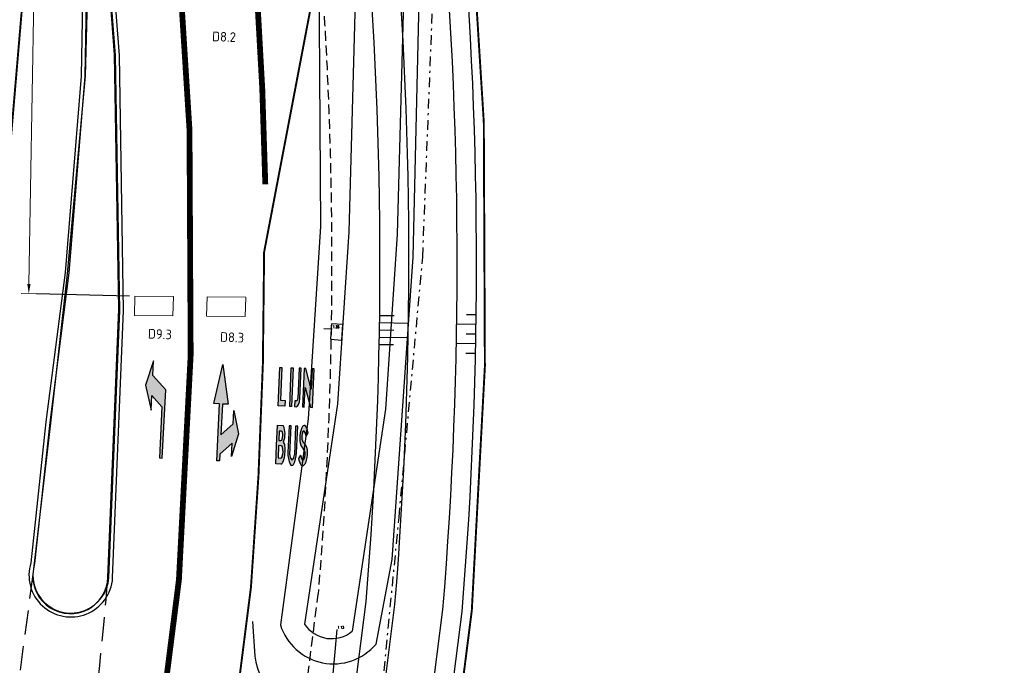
# Model space of a CAD drawing. Header units: metres. Extents: x 140889 to 142041, y 457117 to 459235.
# Tile 10 of 38: x 141217 to 141268, y 457256 to 457290. Entities that reach past the tile are written whole.
import ezdxf

# ---------------------------------------------------------------- set-up
doc = ezdxf.new("R2010")
doc.units = ezdxf.units.M
for name, pattern in [('1-1', [2, 1, -1]), ('DASHDOT', [1, 0.5, -0.25, 0, -0.25]), ('DASHED', [19.049999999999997, 12.7, -6.35]), ('HIDDEN', [0.375, 0.25, -0.125]), ('VW-1-3_STREEP', [4, 1, -3])]:
    doc.linetypes.add(name, pattern=pattern)
doc.layers.get('0').update_dxf_attribs({"color": 251, "linetype": 'CONTINUOUS'})
doc.layers.get('DEFPOINTS').update_dxf_attribs({"color": 251, "linetype": 'CONTINUOUS'})
for name, color, linetype in [('0.2 Sweco_Detectie', 5, 'CONTINUOUS'), ('duiker', 251, 'CONTINUOUS'), ('GM-Erfgrens nieuw', 102, 'CONTINUOUS'), ('GM-markering', 251, 'CONTINUOUS'), ('GM-markering streep 0.1', 251, 'CONTINUOUS'), ('GM-markering streep 1.0-3.0', 251, 'VW-1-3_STREEP'), ('GM-Ontwerp', 251, 'CONTINUOUS'), ('insteek watergang', 251, 'CONTINUOUS'), ('kant beton', 251, 'CONTINUOUS'), ('kant klinkerverharding', 251, 'CONTINUOUS'), ('raster', 251, 'CONTINUOUS'), ('waterlijn', 251, 'CONTINUOUS')]:
    doc.layers.add(name, color=color, linetype=linetype)
doc.layers.add('N-WE-VW-VRI-M-200', color=7, linetype='CONTINUOUS', lineweight=18)
doc.layers.add('X-XX-AL-TEKENBLAD_TITELBLOK_SWECO-G', color=7, linetype='CONTINUOUS', lineweight=25)
doc.styles.add('18_200', font='romans.shx', dxfattribs={"width": 0.8, "height": 0.36})
doc.styles.add('NLCS-ISO-M200-T25', font='NLCS-ISO.ttf', dxfattribs={"height": 0.5})
doc.dimstyles.new('NLCS-M200-T25-PIJL_L2_H1', dxfattribs={"dimscale": 0.2, "dimtxt": 2.5, "dimasz": 2.5, "dimexe": 2, "dimexo": 2, "dimgap": 0.7, "dimtad": 1, "dimzin": 0, "dimdsep": 46, "dimtxsty": 'NLCS-ISO-M200-T25', "dimcen": 2.5, "dimdle": 2, "dimclrd": 256, "dimclre": 256, "dimclrt": 7, "dimadec": 1, "dimazin": 0, "dimtfac": 1, "dimtdec": 3, "dimtofl": 0, "dimtmove": 0, "dimatfit": 3, "dimfxl": 2, "dimfxlon": 1, "dimtfillclr": 256, "dimtolj": 1, "dimtzin": 0, "dimlwd": -1, "dimlwe": -1, "dimarcsym": 0})

# ---------------------------------------------------------------- blocks, each defined once
blk = doc.blocks.new('hoogte')
at = {"style": '18_200', "width": 0.8}
blk.add_attdef('HOOGTE', (0.082793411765, 0.111008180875), '', height=0.25, dxfattribs=at)
blk = doc.blocks.new('*D57')
at = {"layer": 'DEFPOINTS', "color": 0, "transparency": 16777216}
for p in [(141218.5754679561, 457325.6533030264), (141220.3358685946, 457325.6234395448), (141219.4841433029, 457275.4157054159)]:
    blk.add_point(p, dxfattribs=at)
at = {"layer": 'N-WE-VW-VRI-M-200', "transparency": 16777216}
for p, q in [((141218.9754104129, 457325.6465183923), (141218.1755254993, 457325.6600876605)), ((141217.7322234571, 457275.9454969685), (141218.5669871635, 457325.1533749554)), ((141218.1236851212, 457275.4387842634), (141217.3238002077, 457275.4523535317))]:
    blk.add_line(p, q, dxfattribs=at)
for points in [[(141218.4836658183, 457325.1547884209), (141218.6503085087, 457325.15196149), (141218.5754679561, 457325.6533030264)], [(141217.6489021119, 457275.946910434), (141217.8155448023, 457275.9440835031), (141217.7237426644, 457275.4455688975)]]:
    blk.add_solid(points, dxfattribs=at)
at = {"layer": 'N-WE-VW-VRI-M-200', "color": 7, "transparency": 16777216, "insert": (141218.1354501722, 457322.7081488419), "char_height": 0.5, "attachment_point": 5, "rotation": 89.02812614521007, "style": 'NLCS-ISO-M200-T25'}
blk.add_mtext('\\A1;50.00', dxfattribs=at)

msp = doc.modelspace()

# ---------------------------------------------------------------- hatches: boundary and pattern name
at = {"layer": 'GM-markering'}
for points in [[(141224.6377096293, 457266.9376629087), (141224.8151378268, 457270.4769298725), (141224.1510756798, 457271.2110867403), (141224.188941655, 457271.9664388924), (141223.7754033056, 457270.707765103), (141224.0609874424, 457269.4140437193), (141224.0988543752, 457270.1693955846), (141224.6206149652, 457269.5925600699), (141224.4878981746, 457266.945172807)], [(141230.9976280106, 457269.9181069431), (141230.7599308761, 457269.9279850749), (141230.8305179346, 457271.6265189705), (141230.7306041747, 457271.6306711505), (141230.6475605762, 457269.6323959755), (141230.9851714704, 457269.6183656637)], [(141231.2384576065, 457269.6078396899), (141231.3383713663, 457269.6036875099), (141231.4214310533, 457271.6019620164), (141231.3215172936, 457271.6061141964)], [(141232.0766294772, 457271.5747335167), (141231.9818132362, 457271.5786738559), (141231.8968371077, 457269.5804789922), (141231.9967498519, 457269.5763026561), (141232.0398853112, 457270.5906234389), (141232.3285742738, 457270.6004939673)], [(141232.4990777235, 457271.5571775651), (141232.3991639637, 457271.561329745), (141232.3549890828, 457270.4983511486), (141232.3285742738, 457270.6004939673), (141232.0398853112, 457270.5906234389), (141232.3155319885, 457269.5630790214), (141232.4160341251, 457269.55890239)]]:
    msp.add_hatch(color=256, dxfattribs=at).paths.add_polyline_path(points)
at = {"layer": 'GM-markering', "ltscale": 5}
h = msp.add_hatch(color=256, dxfattribs=at)
h.paths.add_polyline_path([(141228.056304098, 457269.7199898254), (141227.7566802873, 457269.7350088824), (141227.6765786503, 457268.1370152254), (141227.912560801, 457268.3504687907), (141227.8622924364, 457267.3476362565), (141227.6263102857, 457267.1341826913), (141227.608992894, 457266.7887080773), (141227.4591809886, 457266.7962176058), (141227.606868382, 457269.7425184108), (141227.3072445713, 457269.7575374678), (141227.7844045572, 457271.7861930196)])
h.paths.add_polyline_path([(141228.5804564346, 457268.1918326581), (141228.2207563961, 457267.0083564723), (141228.255596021, 457267.7033921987), (141227.8622924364, 457267.3476362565), (141227.912560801, 457268.3504687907), (141228.3058643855, 457268.7062247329), (141228.3409088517, 457269.4053469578)])
at = {"layer": 'GM-markering'}
h = msp.add_hatch(color=256, dxfattribs=at)
edge = h.paths.add_edge_path()
edge.add_line((141231.4915678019, 457269.5973082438), (141231.569119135, 457269.5941952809))
edge.add_ellipse((141231.5870660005, 457270.0284780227), major_axis=(0.01804759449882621, 0.434278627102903), ratio=0.4049202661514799, start_angle=180.0328191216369, end_angle=269.9945080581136)
edge.add_line((141231.7629124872, 457270.0211285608), (141231.8279668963, 457271.5850673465))
edge.add_line((141231.8279668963, 457271.5850673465), (141231.7280531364, 457271.5892195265))
edge.add_line((141231.7280531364, 457271.5892195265), (141231.6629987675, 457270.0252817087))
edge.add_ellipse((141231.157549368, 457270.0462919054), major_axis=(-0.5054496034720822, 0.02100529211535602), ratio=0.5000000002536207, start_angle=147.8450872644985, end_angle=179.9988880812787, ccw=False)
edge.add_line((141231.5798795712, 457269.8940058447), (141231.502328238, 457269.8971188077))
edge.add_line((141231.502328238, 457269.8971188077), (141231.4915678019, 457269.5973082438))
h = msp.add_hatch(color=256, dxfattribs=at)
edge = h.paths.add_edge_path()
edge.add_ellipse((141230.5932782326, 457267.4754965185), major_axis=(0.02076089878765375, 0.4995687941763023), ratio=0.8000000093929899, start_angle=-78.34100094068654, end_angle=-51.16450384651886)
edge.add_ellipse((141230.2986637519, 457268.1706221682), major_axis=(0.03633157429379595, 0.8742453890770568), ratio=0.800000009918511, start_angle=245.0751879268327, end_angle=302.8783495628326)
edge.add_line((141230.9057571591, 457268.6208027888), (141230.6060387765, 457268.6332583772))
edge.add_line((141230.6060387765, 457268.6332583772), (141230.5624408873, 457267.5841639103))
edge.add_line((141230.5624408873, 457267.5841639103), (141230.522995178, 457266.6349832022))
edge.add_line((141230.522995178, 457266.6349832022), (141230.7826307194, 457266.6241933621))
edge.add_ellipse((141230.7255102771, 457266.8623429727), major_axis=(0.01038044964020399, 0.2497843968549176), ratio=0.8000000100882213, start_angle=199.560249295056, end_angle=250.5444307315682)
edge.add_ellipse((141229.8007107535, 457267.3174795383), major_axis=(0.06228269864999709, 1.498706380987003), ratio=0.8000000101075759, start_angle=250.5444307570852, end_angle=281.2187404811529)
edge = h.paths.add_edge_path(flags=16)
edge.add_line((141230.775549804, 457267.8442895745), (141230.6735136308, 457267.848529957))
edge.add_line((141230.6735136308, 457267.848529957), (141230.6937555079, 457268.3356095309))
edge.add_line((141230.6937555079, 457268.3356095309), (141230.7957916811, 457268.3313691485))
edge.add_ellipse((141230.7916395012, 457268.2314553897), major_axis=(0.004152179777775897, 0.09991375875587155), ratio=0.8000000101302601, start_angle=282.7768128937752, end_angle=359.9999998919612, ccw=False)
edge.add_ellipse((141230.2789838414, 457268.1088860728), major_axis=(0.03114134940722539, 0.7493531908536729), ratio=0.8000000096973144, start_angle=257.2231870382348, end_angle=282.776812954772, ccw=False)
edge.add_ellipse((141230.7797019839, 457267.9442033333), major_axis=(0.004152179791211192, 0.09991375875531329), ratio=0.8000000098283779, start_angle=179.9999999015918, end_angle=257.2231869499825, ccw=False)
edge = h.paths.add_edge_path(flags=16)
edge.add_ellipse((141230.795384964, 457267.4743969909), major_axis=(0.004152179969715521, 0.09991375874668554), ratio=0.8000000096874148, start_angle=290.9248324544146, end_angle=360.0000000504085, ccw=False)
edge.add_ellipse((141230.2496040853, 457267.2781395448), major_axis=(0.03346970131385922, 0.8053802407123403), ratio=0.8000000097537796, start_angle=251.5979505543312, end_angle=288.4020494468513, ccw=False)
edge.add_ellipse((141230.7772191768, 457267.0372742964), major_axis=(0.004152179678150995, 0.09991375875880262), ratio=0.8000000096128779, start_angle=179.9999998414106, end_angle=249.0751674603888, ccw=False)
edge.add_line((141230.7730669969, 457266.9373605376), (141230.6358845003, 457266.9430615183))
edge.add_line((141230.6358845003, 457266.9430615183), (141230.6623546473, 457267.5800117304))
edge.add_line((141230.6623546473, 457267.5800117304), (141230.7995371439, 457267.5743107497))
h = msp.add_hatch(color=256, dxfattribs=at)
edge = h.paths.add_edge_path()
edge.add_line((141231.3154264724, 457268.6037778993), (141231.2055213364, 457268.6083452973))
edge.add_line((141231.2055213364, 457268.6083452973), (141231.147878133, 457267.2212789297))
edge.add_ellipse((141232.0471019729, 457267.1839093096), major_axis=(0.04671202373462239, 1.124029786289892), ratio=0.8000000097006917, start_angle=89.99999998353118, end_angle=122.4617449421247)
edge.add_ellipse((141231.3503978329, 457266.6756630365), major_axis=(0.005190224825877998, 0.1248921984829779), ratio=0.8000000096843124, start_angle=122.4617449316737, end_angle=237.5382550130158)
edge.add_ellipse((141230.698266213, 457267.2399637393), major_axis=(0.04671202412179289, 1.124029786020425), ratio=0.8000000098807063, start_angle=237.5382550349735, end_angle=269.9999999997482)
edge.add_line((141231.5974900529, 457267.202594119), (141231.6551332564, 457268.5896604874))
edge.add_line((141231.6551332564, 457268.5896604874), (141231.5452281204, 457268.5942278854))
edge.add_line((141231.5452281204, 457268.5942278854), (141231.4829454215, 457267.0955215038))
edge.add_ellipse((141231.2370282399, 457267.0954167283), major_axis=(0.01275961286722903, 0.3070341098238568), ratio=0.8000000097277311, start_angle=221.8657687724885, end_angle=271.92370203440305, ccw=False)
edge.add_ellipse((141231.3624469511, 457266.9104227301), major_axis=(0.002603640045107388, 0.06265129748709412), ratio=0.8000000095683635, start_angle=134.6939735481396, end_angle=218.2818446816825, ccw=False)
edge.add_ellipse((141231.4984169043, 457267.0896785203), major_axis=(0.01275961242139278, 0.3070341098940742), ratio=0.8000000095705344, start_angle=88.07629794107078, end_angle=138.1342311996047, ccw=False)
edge.add_line((141231.2533563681, 457267.1101871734), (141231.3154264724, 457268.6037778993))
h = msp.add_hatch(color=256, dxfattribs=at)
edge = h.paths.add_edge_path()
edge.add_ellipse((141231.4451255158, 457267.9901512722), major_axis=(0.04030035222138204, 0.9697460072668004), ratio=0.8000000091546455, start_angle=-72.7210890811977, end_angle=-57.15698181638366)
edge.add_ellipse((141231.8309448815, 457268.3015628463), major_axis=(0.01671292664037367, 0.4021626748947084), ratio=0.8000000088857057, start_angle=-60.33354025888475, end_angle=-44.76779632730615)
edge.add_ellipse((141231.990082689, 457268.4996445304), major_axis=(0.005190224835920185, 0.1248921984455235), ratio=0.8000000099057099, start_angle=-49.45839814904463, end_angle=57.68752136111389)
edge.add_ellipse((141232.561753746, 457268.0077641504), major_axis=(0.04152179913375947, 0.9991375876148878), ratio=0.8000000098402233, start_angle=57.68752137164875, end_angle=115.4006855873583)
edge.add_ellipse((141232.1455872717, 457267.7835686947), major_axis=(0.01816578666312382, 0.4371226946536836), ratio=0.800000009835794, start_angle=115.4006855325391, end_angle=144.927144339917)
edge.add_ellipse((141231.7447972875, 457267.1346827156), major_axis=(0.01557067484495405, 0.3746765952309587), ratio=0.8000000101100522, start_angle=249.5599797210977, end_angle=324.9271444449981, ccw=False)
edge.add_ellipse((141231.7352764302, 457267.1032613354), major_axis=(0.01557067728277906, 0.3746765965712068), ratio=0.8000000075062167, start_angle=238.4637928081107, end_angle=254.6654671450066, ccw=False)
edge.add_ellipse((141231.926133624, 457266.9207824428), major_axis=(0.003114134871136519, 0.07493531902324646), ratio=0.8000000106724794, start_angle=126.3917642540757, end_angle=253.1482783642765, ccw=False)
edge.add_ellipse((141232.544124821, 457267.444319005), major_axis=(0.04152180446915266, 0.9991375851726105), ratio=0.8000000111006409, start_angle=113.1138084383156, end_angle=126.38747491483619, ccw=False)
edge.add_line((141231.7926780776, 457267.0826497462), (141231.6954893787, 457266.9115376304))
edge.add_ellipse((141232.4721745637, 457267.1710869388), major_axis=(0.04152179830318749, 0.9991375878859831), ratio=0.8000000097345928, start_angle=106.9522630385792, end_angle=128.4472764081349)
edge.add_ellipse((141231.899653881, 457266.6538687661), major_axis=(0.005190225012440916, 0.1248921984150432), ratio=0.8000000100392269, start_angle=130.5416019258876, end_angle=218.5659166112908)
edge.add_ellipse((141231.7313011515, 457266.9602864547), major_axis=(0.02076089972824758, 0.4995687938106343), ratio=0.8000000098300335, start_angle=217.4580236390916, end_angle=239.9743595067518)
edge.add_ellipse((141231.266239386, 457267.1916547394), major_axis=(0.04671202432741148, 1.124029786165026), ratio=0.8000000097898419, start_angle=245.7503576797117, end_angle=274.2645259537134)
edge.add_ellipse((141231.7125031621, 457267.2588551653), major_axis=(0.02358554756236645, 0.5675381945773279), ratio=0.8000000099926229, start_angle=269.7966835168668, end_angle=321.5187010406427)
edge.add_ellipse((141232.1637785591, 457268.0371464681), major_axis=(0.01621520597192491, 0.3901859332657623), ratio=0.8000000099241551, start_angle=113.6379406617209, end_angle=154.235129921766, ccw=False)
edge.add_ellipse((141232.311969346, 457268.0181446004), major_axis=(0.02335601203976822, 0.5620148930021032), ratio=0.8000000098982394, start_angle=61.50436137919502, end_angle=104.80650690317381, ccw=False)
edge.add_ellipse((141231.9706359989, 457268.2710814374), major_axis=(0.002595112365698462, 0.06244609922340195), ratio=0.800000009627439, start_angle=308.0342627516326, end_angle=421.50436133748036, ccw=False)
edge.add_ellipse((141231.3540813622, 457267.7734699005), major_axis=(0.04035477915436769, 0.9710556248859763), ratio=0.8000000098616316, start_angle=289.7229282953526, end_angle=305.2765205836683, ccw=False)
edge.add_line((141232.0989713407, 457268.0707840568), (141232.1978809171, 457268.2474032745))

# ---------------------------------------------------------------- linework, layer by layer
at = {"color": 252, "linetype": '1-1', "const_width": 0.1}
msp.add_lwpolyline([(141219.1061125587, 457310.6854989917), (141216.3083528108, 457277.7356455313)], dxfattribs=at)
at = {"color": 252, "linetype": 'HIDDEN', "ltscale": 5}
msp.add_lwpolyline([(141217.935788, 457260.89834), (141215.203251, 457240.581964)], dxfattribs=at)
msp.add_lwpolyline([(141221.8205493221, 457260.7396773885, -0.02489311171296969), (141219.45779, 457242.5895609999, 0.1795706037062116)], format="xyb", dxfattribs=at)
at = {"layer": '0.2 Sweco_Detectie', "lineweight": 15, "flags": 128}
for points in [[(141223.2204630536, 457275.3242366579), (141225.220649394, 457275.3023944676), (141225.1922490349, 457274.3026449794), (141223.1920626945, 457274.3244871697)], [(141226.9589697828, 457275.284208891), (141228.9592122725, 457275.2683198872), (141228.9337875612, 457274.2684902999), (141226.9335450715, 457274.2843793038)]]:
    msp.add_lwpolyline(points, close=True, dxfattribs=at)
at = {"layer": 'duiker', "color": 253}
for points in [[(141233.434368, 457273.613992), (141233.0027812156, 457273.6307381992)], [(141233.677857, 457258.045602), (141232.541097, 457245.378452)]]:
    msp.add_lwpolyline(points, dxfattribs=at)
at = {"layer": 'GM-Erfgrens nieuw', "linetype": 'DASHED', "ltscale": 0.1, "const_width": 0.1, "flags": 128}
msp.add_lwpolyline([(141239.5319963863, 457320.5744933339, 0.02514120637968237), (141240.5039554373, 457296.9719729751, -0.0435177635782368), (141240.6727810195, 457259.0444637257), (141238.2567532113, 457240.0142818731), (141237.9143678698, 457238.0939518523), (141237.3806414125, 457235.1044020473), (141236.6241260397, 457230.8661594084), (141235.7453969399, 457225.9436963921), (141234.8666871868, 457221.021441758), (141233.9880573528, 457216.0997348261), (141233.1093891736, 457211.1771528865), (141232.2282196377, 457206.2411484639), (141231.3317995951, 457201.2407715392), (141229.8832566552, 457193.5530734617, 0.2629623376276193), (141233.2115092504, 457183.7738248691)], format="xyb", dxfattribs=at)
at = {"layer": 'GM-markering'}
for p, q in [((141230.6475605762, 457269.6323959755), (141230.7306041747, 457271.6306711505)), ((141230.7306041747, 457271.6306711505), (141230.8305179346, 457271.6265189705)), ((141230.8305179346, 457271.6265189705), (141230.7599308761, 457269.9279850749)), ((141231.2384576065, 457269.6078396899), (141231.3215172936, 457271.6061141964)), ((141231.3215172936, 457271.6061141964), (141231.4214310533, 457271.6019620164)), ((141231.4214310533, 457271.6019620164), (141231.3383713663, 457269.6036875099)), ((141231.7280531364, 457271.5892195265), (141231.6629987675, 457270.0252817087)), ((141231.8279668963, 457271.5850673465), (141231.7280531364, 457271.5892195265)), ((141231.7629124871, 457270.0211285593), (141231.8279668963, 457271.5850673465)), ((141231.9818132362, 457271.5786738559), (141231.8968371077, 457269.5804789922)), ((141232.0766294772, 457271.5747335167), (141231.9818132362, 457271.5786738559)), ((141232.3549890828, 457270.4983511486), (141232.0766294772, 457271.5747335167)), ((141232.3991639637, 457271.561329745), (141232.3549890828, 457270.4983511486)), ((141232.4990777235, 457271.5571775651), (141232.3991639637, 457271.561329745)), ((141232.4160341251, 457269.55890239), (141232.4990777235, 457271.5571775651)), ((141231.9967498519, 457269.5763026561), (141232.0398853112, 457270.5906234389)), ((141232.0398853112, 457270.5906234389), (141232.3155319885, 457269.5630790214)), ((141230.9851714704, 457269.6183656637), (141230.6475605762, 457269.6323959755)), ((141230.7599308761, 457269.9279850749), (141230.9976280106, 457269.9181069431)), ((141230.9976280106, 457269.9181069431), (141230.9851700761, 457269.6183321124)), ((141231.3383713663, 457269.6036875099), (141231.2384576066, 457269.6078396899)), ((141231.502328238, 457269.8971188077), (141231.4915678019, 457269.5973082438)), ((141231.4915678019, 457269.5973082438), (141231.5691191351, 457269.5941952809)), ((141231.5798795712, 457269.8940058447), (141231.502328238, 457269.8971188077)), ((141231.8968371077, 457269.5804789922), (141231.9967498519, 457269.5763026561)), ((141232.3155319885, 457269.5630790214), (141232.4160341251, 457269.55890239)), ((141230.5624408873, 457267.5841639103), (141230.6060387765, 457268.6332583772)), ((141230.6060387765, 457268.6332583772), (141230.9057571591, 457268.6208027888)), ((141231.2055213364, 457268.6083452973), (141231.147878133, 457267.2212789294)), ((141231.3154264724, 457268.6037778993), (141231.2055213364, 457268.6083452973)), ((141231.253356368, 457267.110187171), (141231.3154264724, 457268.6037778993)), ((141231.5452281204, 457268.5942278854), (141231.4829454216, 457267.0955215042)), ((141231.6551332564, 457268.5896604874), (141231.5452281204, 457268.5942278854)), ((141231.5974900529, 457267.2025941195), (141231.6551332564, 457268.5896604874)), ((141230.6937555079, 457268.3356095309), (141230.6735136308, 457267.848529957)), ((141230.7957916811, 457268.3313691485), (141230.6937555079, 457268.3356095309)), ((141232.0989713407, 457268.0707840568), (141232.1978809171, 457268.2474032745)), ((141230.522995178, 457266.6349832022), (141230.5624279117, 457267.5838516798)), ((141230.6623416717, 457267.5796994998), (141230.6358845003, 457266.9430615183)), ((141230.7995371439, 457267.5743107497), (141230.6626044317, 457267.5800013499)), ((141230.6737634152, 457267.8485195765), (141230.775549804, 457267.8442895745)), ((141230.6358845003, 457266.9430615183), (141230.7730669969, 457266.9373605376)), ((141231.7926780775, 457267.0826497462), (141231.6954893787, 457266.9115376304)), ((141230.7826307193, 457266.6241933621), (141230.522995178, 457266.6349832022))]:
    msp.add_line(p, q, dxfattribs=at)
at = {"layer": 'GM-markering', "ltscale": 5}
msp.add_lwpolyline([(141224.6377096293, 457266.9376629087), (141224.8151378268, 457270.4769298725), (141224.1510756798, 457271.2110867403), (141224.188941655, 457271.9664388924), (141223.7754033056, 457270.707765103), (141224.0609874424, 457269.4140437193), (141224.0988543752, 457270.1693955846), (141224.6206149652, 457269.5925600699), (141224.4878981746, 457266.945172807), (141224.6377096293, 457266.9376629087)], dxfattribs=at)
msp.add_lwpolyline([(141227.606868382, 457269.7425184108), (141227.3072445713, 457269.7575374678), (141227.7844045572, 457271.7861930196), (141228.056304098, 457269.7199898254), (141227.7566802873, 457269.7350088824), (141227.6765786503, 457268.1370152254), (141228.3058643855, 457268.7062247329), (141228.3409088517, 457269.4053469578), (141228.5804564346, 457268.1918326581), (141228.2207563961, 457267.0083564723), (141228.255596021, 457267.7033921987), (141227.6263102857, 457267.1341826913), (141227.608992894, 457266.7887080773), (141227.4591809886, 457266.7962176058)], close=True, dxfattribs=at)
at = {"layer": 'GM-markering'}
for centre, major_axis, ratio, start_param, end_param in [((141231.5870660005, 457270.0284780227), (0.01804759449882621, 0.434278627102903), 0.4049202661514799, 3.14216545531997, 4.712293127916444), ((141231.157549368, 457270.0462919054), (-0.5054496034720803, 0.02100529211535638), 0.5000000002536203, 2.580383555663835, 3.141573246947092), ((141230.2986637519, 457268.1706221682), (0.0363315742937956, 0.8742453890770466), 0.8000000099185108, 4.277368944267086, 5.286224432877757), ((141232.561753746, 457268.0077641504), (0.04152179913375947, 0.9991375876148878), 0.8000000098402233, 1.006837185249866, 2.014121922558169), ((141231.990082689, 457268.4996445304), (0.005190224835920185, 0.1248921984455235), 0.8000000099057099, -0.8632118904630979, 1.006837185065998), ((141231.8309448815, 457268.3015628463), (0.01671292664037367, 0.4021626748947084), 0.8000000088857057, -1.053018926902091, -0.7813454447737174), ((141231.4451255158, 457267.9901512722), (0.04030035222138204, 0.9697460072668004), 0.8000000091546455, -1.269222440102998, -0.997577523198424), ((141230.7916395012, 457268.2314553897), (0.00415217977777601, 0.09991375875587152), 0.8000000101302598, -1.347798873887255, -1.885631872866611e-09), ((141230.2789838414, 457268.1088860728), (0.03114134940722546, 0.7493531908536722), 0.8000000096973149, 4.489391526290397, 4.935386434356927), ((141232.311969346, 457268.0181446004), (0.02335601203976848, 0.5620148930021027), 0.8000000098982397, 1.073453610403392, 1.829218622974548), ((141231.9706359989, 457268.2710814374), (0.00259511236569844, 0.06244609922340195), 0.800000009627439, -0.9069732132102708, 1.073453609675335), ((141231.3540813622, 457267.7734699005), (0.04035477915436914, 0.9710556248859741), 0.8000000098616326, -1.22656628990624, -0.955104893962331), ((141230.7797019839, 457267.9442033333), (0.004152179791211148, 0.0999137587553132), 0.8000000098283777, 3.141592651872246, 4.489391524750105), ((141230.795384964, 457267.4743969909), (0.004152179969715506, 0.0999137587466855), 0.8000000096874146, -1.205589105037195, 8.797944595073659e-10), ((141230.2496040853, 457267.2781395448), (0.03346970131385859, 0.8053802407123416), 0.800000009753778, 4.391212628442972, 5.033565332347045), ((141229.8007107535, 457267.3174795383), (0.06228269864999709, 1.498706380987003), 0.8000000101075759, 4.372825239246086, 4.908192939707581), ((141230.5932782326, 457267.4754965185), (0.02076089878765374, 0.4995687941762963), 0.8000000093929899, -1.367308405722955, -0.8929890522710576), ((141232.1455872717, 457267.7835686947), (0.0181657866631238, 0.4371226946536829), 0.800000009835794, 2.014121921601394, 2.529455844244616), ((141232.1637785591, 457268.0371464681), (0.01621520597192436, 0.3901859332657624), 0.8000000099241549, 1.983356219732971, 2.691910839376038), ((141231.7447972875, 457267.1346827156), (0.0155706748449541, 0.3746765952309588), 0.8000000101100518, 4.355643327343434, 5.671048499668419), ((141231.7125031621, 457267.2588551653), (0.02358554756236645, 0.5675381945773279), 0.8000000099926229, 4.708840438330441, 5.611559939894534), ((141230.7772191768, 457267.0372742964), (0.004152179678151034, 0.0999137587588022), 0.8000000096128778, 3.141592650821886, 4.347181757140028), ((141232.0471019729, 457267.1839093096), (0.04671202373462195, 1.124029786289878), 0.8000000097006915, 1.570796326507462, 2.137360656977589), ((141231.4984169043, 457267.0896785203), (0.01275961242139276, 0.3070341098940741), 0.8000000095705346, 1.537221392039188, 2.410897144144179), ((141231.2370282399, 457267.0954167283), (0.01275961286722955, 0.3070341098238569), 0.8000000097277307, 3.872288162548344, 4.745963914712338), ((141230.698266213, 457267.2399637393), (0.04671202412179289, 1.124029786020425), 0.8000000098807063, 4.145824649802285, 4.712388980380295), ((141232.544124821, 457267.444319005), (0.04152180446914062, 0.9991375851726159), 0.800000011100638, 1.974208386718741, 2.205877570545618), ((141231.7352764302, 457267.1032613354), (0.01557067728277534, 0.3746765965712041), 0.8000000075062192, 4.161978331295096, 4.444750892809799), ((141231.266239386, 457267.1916547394), (0.04671202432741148, 1.124029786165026), 0.8000000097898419, 4.289152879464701, 4.78681899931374), ((141230.7255102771, 457266.8623429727), (0.01038044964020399, 0.2497843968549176), 0.8000000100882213, 3.48298340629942, 4.372825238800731), ((141231.3503978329, 457266.6756630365), (0.005190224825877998, 0.1248921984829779), 0.8000000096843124, 2.137360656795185, 4.145824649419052), ((141231.3624469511, 457266.9104227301), (0.00260364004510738, 0.06265129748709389), 0.8000000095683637, 2.350853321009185, 3.809736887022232), ((141232.4721745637, 457267.1710869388), (0.04152179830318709, 0.9991375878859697), 0.8000000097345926, 1.866669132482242, 2.241827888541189), ((141231.899653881, 457266.6538687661), (0.005190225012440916, 0.1248921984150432), 0.8000000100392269, 2.278380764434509, 3.814694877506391), ((141231.926133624, 457266.9207824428), (0.003114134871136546, 0.07493531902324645), 0.8000000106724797, 2.205952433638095, 4.418270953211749), ((141231.7313011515, 457266.9602864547), (0.02076089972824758, 0.4995687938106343), 0.8000000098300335, 3.79535849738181, 4.188342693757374)]:
    msp.add_ellipse(centre, major_axis=major_axis, ratio=ratio, start_param=start_param, end_param=end_param, dxfattribs=at)
at = {"layer": 'GM-markering streep 0.1', "const_width": 0.1}
msp.add_lwpolyline([(141229.9150096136, 457277.608714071), (141232.8204348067, 457292.8532346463)], dxfattribs=at)
msp.add_lwpolyline([(141228.6119118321, 457255.3537874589), (141229.2322360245, 457260.2398579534, 0.02102267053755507), (141229.9150096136, 457277.608714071, 0.02102267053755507)], format="xyb", dxfattribs=at)
at = {"layer": 'GM-markering streep 1.0-3.0', "const_width": 0.3, "flags": 128}
msp.add_lwpolyline([(141220.0297716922, 457224.6859330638), (141220.7327319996, 457228.6236947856), (141221.6114338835, 457233.5460053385), (141222.3679740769, 457237.7843870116), (141222.9014207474, 457240.7723684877), (141223.1763687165, 457242.3144648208), (141225.5014312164, 457260.6281456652, 0.04311362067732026), (141225.3176545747, 457295.579577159, -0.02146331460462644), (141224.2761421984, 457317.0332609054)], format="xyb", dxfattribs=at)
at = {"layer": 'GM-markering streep 1.0-3.0', "flags": 128}
msp.add_lwpolyline([(141229.975730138, 457281.1115058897, 0.3, 0.3, 0.01794015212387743), (141229.1515731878, 457295.9310996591, 0.3, 0.3, -0.02146051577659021), (141228.1260973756, 457317.05202281, 0, 0, 0)], format="xyseb", dxfattribs=at)
at = {"layer": 'GM-Ontwerp'}
for points in [[(141234.5561747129, 457254.474928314), (141235.1952481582, 457259.5048098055, 0.04341594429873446), (141235.0227556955, 457296.5638704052, -0.02309955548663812), (141234.0223454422, 457318.6631581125, -0.2172195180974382), (141237.4717799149, 457326.2094316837), (141242.9504827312, 457330.959235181, -0.2336152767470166), (141260.0982791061, 457335.4339629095), (141268.256161, 457333.748487)], [(141236.1072035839, 457254.7820267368), (141236.6874623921, 457259.3486212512, 0.04345463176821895), (141236.5164902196, 457296.7008272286, -0.02309955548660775), (141235.5223447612, 457318.6617287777, -0.2172195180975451), (141238.454364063, 457325.0760613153), (141244.0146583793, 457329.8966011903, -0.2289333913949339), (141259.5537290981, 457334.0993994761), (141265.215077, 457333.034288)], [(141238.5872961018, 457254.4671599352), (141239.1744538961, 457259.0880534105, 0.0435182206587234), (141239.0060477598, 457296.929088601, -0.02309955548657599), (141238.0223436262, 457318.6593465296, -0.2172195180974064), (141240.09200431, 457323.1871107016), (141246.158616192, 457328.4466064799, -0.2273568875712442), (141259.5035090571, 457332.0989085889), (141264.6952885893, 457331.1543257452)], [(141239.516299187, 457253.8447178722), (141240.1692393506, 457258.9837385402, 0.04354335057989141), (141240.0018707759, 457297.0203931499, -0.02309955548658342), (141239.0223431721, 457318.6583936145, -0.2172195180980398), (141240.7470604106, 457322.4315304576), (141246.7703509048, 457327.653468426, -0.2328168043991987), (141260.4411095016, 457331.2429850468), (141266.1952591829, 457330.0722999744)]]:
    msp.add_lwpolyline(points, format="xyb", dxfattribs=at)
for points in [[(141221.132389, 457331.522983), (141221.2200093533, 457333.4788123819), (141217.1396621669, 457334.4791113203), (141217.187701, 457331.89811), (141217.334785, 457322.9780680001), (141218.577186, 457312.876805), (141219.73231, 457304.234343), (141220.56868, 457294.494783), (141220.434956, 457286.724392), (141219.601235, 457276.550768), (141218.613652, 457268.805409), (141217.829962, 457261.509536, 1.121816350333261), (141222.0684247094, 457260.7216582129), (141222.633867, 457274.583558), (141222.421795, 457287.792395), (141221.352265, 457301.62904), (141220.902666, 457310.87588), (141220.787198, 457319.433316), (141220.99608, 457328.6282649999)], [(141220.9236418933, 457331.3419318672), (141221.0128585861, 457333.3236732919), (141217.3444640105, 457334.2229818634), (141217.39352, 457331.6396850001), (141217.5345830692, 457322.9919630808), (141218.7755621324, 457312.9022610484), (141219.9311726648, 457304.2561588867), (141220.7688275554, 457294.5016362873), (141220.6348152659, 457286.7144934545), (141219.80019874, 457276.5299416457), (141218.8122964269, 457268.7820783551), (141218.0267167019, 457261.4686126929, 1.126408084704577), (141221.8687091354, 457260.7327083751), (141222.4338015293, 457274.5860303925), (141222.2219188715, 457287.7830742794), (141221.1526396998, 457301.6164742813), (141220.7027315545, 457310.869672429), (141220.5871673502, 457319.4342382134), (141220.7961868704, 457328.635240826)]]:
    msp.add_lwpolyline(points, format="xyb", close=True, dxfattribs=at)
at = {"layer": 'GM-Ontwerp', "linetype": 'DASHED', "ltscale": 0.04, "flags": 128}
msp.add_lwpolyline([(141231.5709726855, 457323.2993438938, 0.02787122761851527), (141232.5373714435, 457296.2415351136, -0.04331123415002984), (141232.7142335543, 457259.8767711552)], format="xyb", dxfattribs=at)
at = {"layer": 'GM-Ontwerp'}
for points in [[(141235.8984008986, 457274.3243838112), (141236.6483025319, 457274.3117861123)], [(141240.3995047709, 457274.3761206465), (141240.8994394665, 457274.367722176)], [(141235.8875529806, 457273.5744609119), (141236.6374464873, 457273.5618633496)], [(141235.8934143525, 457273.9494150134), (141237.3932054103, 457273.9242198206)], [(141239.8928932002, 457273.884560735), (141240.8927547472, 457273.8677639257)], [(141235.8808167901, 457273.1995215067), (141237.3806078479, 457273.1743263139)], [(141240.3849981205, 457273.3762232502), (141240.8849275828, 457273.3678248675)], [(141235.8732057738, 457272.8245967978), (141236.6231074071, 457272.8119990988)], [(141239.8760964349, 457272.8847018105), (141240.875957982, 457272.8679050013)], [(141240.3659112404, 457272.3764027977), (141240.865845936, 457272.3680043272)]]:
    msp.add_lwpolyline(points, dxfattribs=at)
at = {"layer": 'GM-Ontwerp', "linetype": 'DASHED', "ltscale": 0.04, "flags": 128}
msp.add_lwpolyline([(141232.0840413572, 457254.9129739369), (141232.7142335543, 457259.8767711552)], dxfattribs=at)
at = {"layer": 'insteek watergang', "color": 252}
msp.add_lwpolyline([(141232.752067, 457292.130196), (141232.841442, 457278.931816), (141232.188374, 457268.966996), (141230.757096, 457258.295346, 0.591339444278), (141235.711938, 457257.297626), (141236.5549625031, 457261.6854502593), (141237.639728, 457277.347614), (141237.943268, 457290.626984)], format="xyb", dxfattribs=at)
at = {"layer": 'kant beton', "color": 252}
msp.add_lwpolyline([(141233.9872442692, 457273.8573223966), (141233.4099764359, 457273.8951509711), (141233.345791, 457273.092461), (141233.9334541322, 457273.036479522)], close=True, dxfattribs=at)
at = {"layer": 'kant klinkerverharding', "color": 252}
msp.add_lwpolyline([(141217.935788, 457260.89834, 1.000191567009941), (141221.8205493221, 457260.7396773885), (141222.381171, 457274.6562810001), (141222.168268, 457287.844106), (141221.123644, 457301.5887), (141220.690688, 457310.93957), (141220.519334, 457319.367322), (141220.817359, 457328.607641), (141220.854494, 457331.324079), (141217.39352, 457331.6396850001), (141217.639576, 457322.99662), (141218.79432, 457313.011642), (141219.972263, 457304.2235430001), (141220.849239, 457294.514916), (141220.650081, 457286.737799), (141219.715814, 457276.477646), (141218.850622, 457268.740064)], format="xyb", close=True, dxfattribs=at)
msp.add_lwpolyline([(141229.314954, 457258.467415), (141229.437638, 457256.668146, 0.3733362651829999), (141232.738468, 457253.631316), (141235.8774447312, 457253.1907875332), (141235.5907559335, 457249.6643229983), (141232.208956, 457250.0816649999, 0.382102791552), (141228.278283, 457247.2906069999), (141227.74673, 457246.105036)], format="xyb", dxfattribs=at)
at = {"layer": 'raster', "color": 252, "linetype": 'DASHDOT'}
msp.add_lwpolyline([(141235.921211, 457253.729142), (141236.901642, 457263.85658), (141238.131146, 457277.350592), (141238.679376, 457291.349924), (141238.101508, 457305.335697), (141238.144358, 457312.186509), (141238.507906, 457315.698556), (141239.390531, 457319.080477), (141241.052464, 457322.126844), (141243.442239, 457324.787123), (141245.973967, 457327.123867), (141248.993597, 457329.140393), (141251.944766, 457330.5846689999), (141255.126139, 457331.401759), (141258.249112, 457331.615267)], dxfattribs=at)
at = {"layer": 'waterlijn', "color": 252}
for points in [[(141265.215077, 457333.034288), (141255.8106785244, 457334.8036074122), (141248.689863, 457332.662408), (141242.655788, 457328.789617), (141238.597804, 457324.56244), (141235.549352, 457320.065386), (141234.543487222, 457317.968617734), (141234.141845, 457314.486398), (141234.292626, 457306.520441), (141234.714122, 457293.785951), (141234.301322, 457278.65018), (141233.717366, 457269.738953), (141232.008223, 457258.335183)], [(141264.6952885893, 457331.1543257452), (141255.9259410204, 457332.7498047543), (141249.5342302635, 457330.8278440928), (141243.9349351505, 457327.2341035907), (141240.1580908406, 457323.2997880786), (141236.5755068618, 457318.0147865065), (141236.791843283, 457306.5854510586), (141237.2152501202, 457293.7932296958), (141236.7990917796, 457278.5343214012), (141236.2052002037, 457269.4714765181), (141234.4806091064, 457257.9646334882)]]:
    msp.add_lwpolyline(points, dxfattribs=at)
msp.add_lwpolyline([(141232.008223, 457258.335183, 0.4486835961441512), (141234.4806091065, 457257.9646334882, -1.704279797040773)], format="xyb", dxfattribs=at)
at = {"layer": 'X-XX-AL-TEKENBLAD_TITELBLOK_SWECO-G'}
msp.add_lwpolyline([(141222.9455796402, 457275.3242366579), (141218.1236851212, 457275.4387842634)], dxfattribs=at)

# ---------------------------------------------------------------- block references
at = {"layer": 'duiker', "color": 253, "xscale": 0.5, "yscale": 0.5, "zscale": 0.5}
for p, values in [((141233.434368, 457273.613992), {'HOOGTE': '1.28'}), ((141233.677857, 457258.045602), {'HOOGTE': '1.13'})]:
    msp.add_blockref('hoogte', p, dxfattribs=at).add_auto_attribs(values)

# ---------------------------------------------------------------- texts
at = {"layer": 'N-WE-VW-VRI-M-200', "color": 7, "char_height": 0.4999999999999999, "attachment_point": 5, "rotation": 357.76522837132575, "style": 'NLCS-ISO-M200-T25'}
for s, insert in [('D8.2', (141227.8388703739, 457288.760288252)), ('D9.3', (141224.5178833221, 457273.356733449)), ('D8.3', (141228.2558224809, 457273.1891389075))]:
    msp.add_mtext_dynamic_manual_height_columns(s, width=3.76964874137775, gutter_width=12.5, heights=[2.544327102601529], dxfattribs=dict(at, insert=insert))

# ---------------------------------------------------------------- dimensions: what is measured, and where the dimension line sits
at = {"layer": 'N-WE-VW-VRI-M-200'}
dim = msp.add_linear_dim(base=(141218.5754679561, 457325.6533030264), p1=(141219.4841433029, 457275.4157054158), p2=(141220.3358685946, 457325.6234395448), angle=89.02812614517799, text='50.00', dimstyle='NLCS-M200-T25-PIJL_L2_H1', dxfattribs=at)
dim.commit()
dim.dimension.update_dxf_attribs({"geometry": '*D57', "text_midpoint": (141218.5253940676, 457322.7015338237), "dimtype": 161})

doc.saveas('drawing.dxf')
